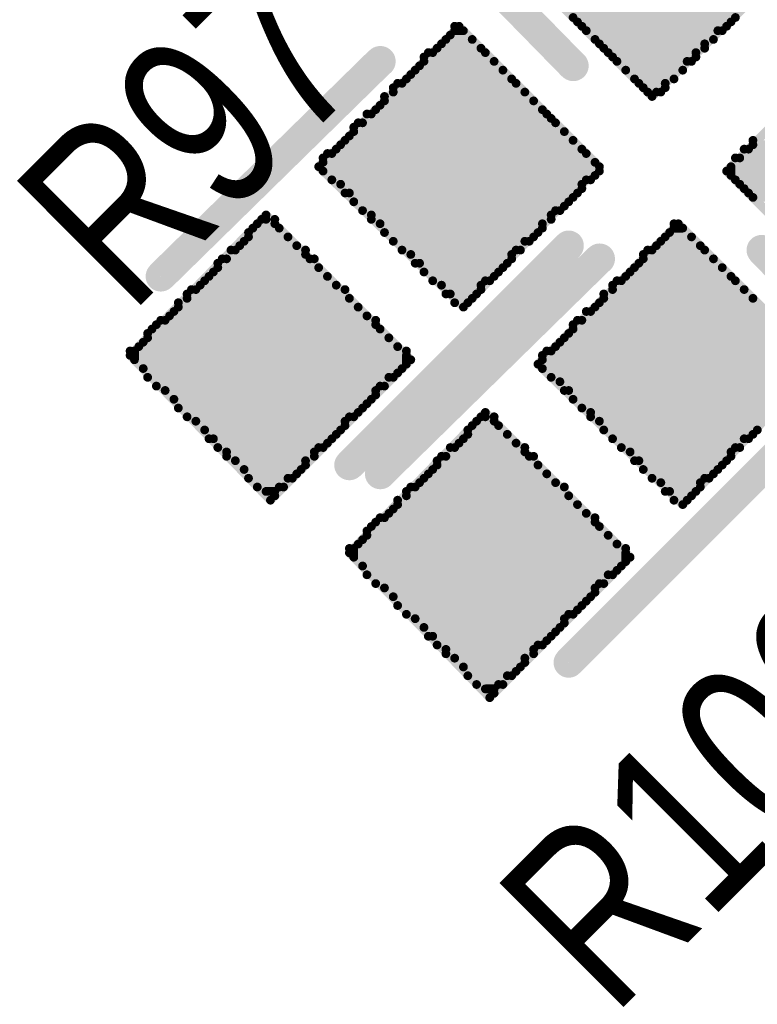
# Model space of a CAD drawing. Extents: x 0.61 to 3.61, y 0.19 to 4.26.
# Tile 4 of 16: x 1.47 to 1.64, y 2.72 to 2.94. Entities that reach past the tile are written whole.
import ezdxf

# ---------------------------------------------------------------- set-up
doc = ezdxf.new("R2010")
doc.units = 0

msp = doc.modelspace()

# ---------------------------------------------------------------- linework, layer by layer
at = {"layer": 'SMT', "const_width": 0.002}
for points in [[(1.618, 2.926), (1.618, 2.986)], [(1.619, 2.927), (1.619, 2.987)], [(1.621, 2.928), (1.621, 2.987)], [(1.616, 2.928), (1.616, 2.984)], [(1.623, 2.93), (1.623, 2.985)], [(1.614, 2.93), (1.614, 2.982)], [(1.625, 2.932), (1.625, 2.983)], [(1.61, 2.934), (1.61, 2.979)], [(1.612, 2.932), (1.612, 2.98)], [(1.626, 2.934), (1.626, 2.981)], [(1.628, 2.935), (1.628, 2.98)], [(1.609, 2.935), (1.609, 2.977)], [(1.63, 2.937), (1.63, 2.978)], [(1.607, 2.937), (1.607, 2.975)], [(1.632, 2.939), (1.632, 2.976)], [(1.605, 2.939), (1.605, 2.973)], [(1.633, 2.941), (1.633, 2.974)], [(1.602, 2.942), (1.602, 2.97)], [(1.603, 2.941), (1.603, 2.971)], [(1.635, 2.942), (1.635, 2.972)], [(1.637, 2.944), (1.637, 2.971)], [(1.6, 2.944), (1.6, 2.968)], [(1.618, 2.926), (1.65, 2.957)], [(1.618, 2.926), (1.588, 2.956)], [(1.601, 2.943), (1.636, 2.943)], [(1.542, 2.91), (1.574, 2.942)], [(1.573, 2.879), (1.573, 2.942)], [(1.573, 2.941), (1.575, 2.941)], [(1.606, 2.91), (1.574, 2.942)], [(1.575, 2.878), (1.575, 2.941)], [(1.603, 2.941), (1.634, 2.941)], [(1.635, 2.909), (1.667, 2.941)], [(1.571, 2.939), (1.577, 2.939)], [(1.572, 2.881), (1.572, 2.94)], [(1.577, 2.88), (1.577, 2.939)], [(1.605, 2.939), (1.632, 2.939)], [(1.569, 2.937), (1.579, 2.937)], [(1.57, 2.883), (1.57, 2.938)], [(1.579, 2.882), (1.579, 2.937)], [(1.606, 2.938), (1.63, 2.938)], [(1.566, 2.886), (1.566, 2.935)], [(1.566, 2.934), (1.582, 2.934)], [(1.567, 2.936), (1.58, 2.936)], [(1.568, 2.884), (1.568, 2.936)], [(1.58, 2.884), (1.58, 2.936)], [(1.582, 2.885), (1.582, 2.934)], [(1.608, 2.936), (1.628, 2.936)], [(1.61, 2.934), (1.627, 2.934)], [(1.564, 2.932), (1.584, 2.932)], [(1.565, 2.888), (1.565, 2.933)], [(1.584, 2.887), (1.584, 2.932)], [(1.612, 2.932), (1.625, 2.932)], [(1.562, 2.93), (1.586, 2.93)], [(1.563, 2.89), (1.563, 2.931)], [(1.586, 2.889), (1.586, 2.93)], [(1.614, 2.93), (1.623, 2.93)], [(1.559, 2.893), (1.559, 2.928)], [(1.56, 2.929), (1.587, 2.929)], [(1.561, 2.891), (1.561, 2.929)], [(1.587, 2.891), (1.587, 2.929)], [(1.615, 2.929), (1.621, 2.929)], [(1.557, 2.895), (1.557, 2.926)], [(1.557, 2.925), (1.591, 2.925)], [(1.559, 2.927), (1.589, 2.927)], [(1.589, 2.893), (1.589, 2.927)], [(1.591, 2.894), (1.591, 2.925)], [(1.617, 2.927), (1.62, 2.927)], [(1.555, 2.923), (1.593, 2.923)], [(1.556, 2.897), (1.556, 2.924)], [(1.593, 2.896), (1.593, 2.923)], [(1.553, 2.922), (1.594, 2.922)], [(1.554, 2.898), (1.554, 2.922)], [(1.595, 2.898), (1.595, 2.921)], [(1.55, 2.902), (1.55, 2.919)], [(1.551, 2.92), (1.596, 2.92)], [(1.552, 2.9), (1.552, 2.92)], [(1.596, 2.9), (1.596, 2.92)], [(1.548, 2.916), (1.6, 2.916)], [(1.549, 2.904), (1.549, 2.917)], [(1.55, 2.918), (1.598, 2.918)], [(1.598, 2.901), (1.598, 2.918)], [(1.6, 2.903), (1.6, 2.916)], [(1.641, 2.903), (1.641, 2.916)], [(1.546, 2.914), (1.602, 2.914)], [(1.547, 2.906), (1.547, 2.915)], [(1.602, 2.905), (1.602, 2.914)], [(1.639, 2.914), (1.694, 2.914)], [(1.64, 2.904), (1.64, 2.914)], [(1.641, 2.915), (1.692, 2.915)], [(1.543, 2.909), (1.543, 2.912)], [(1.544, 2.913), (1.603, 2.913)], [(1.545, 2.907), (1.545, 2.913)], [(1.603, 2.907), (1.603, 2.913)], [(1.637, 2.912), (1.696, 2.912)], [(1.638, 2.906), (1.638, 2.912)], [(1.575, 2.878), (1.542, 2.91)], [(1.543, 2.911), (1.605, 2.911)], [(1.575, 2.878), (1.606, 2.91)], [(1.605, 2.908), (1.605, 2.911)], [(1.636, 2.91), (1.697, 2.91)], [(1.636, 2.908), (1.636, 2.91)], [(1.543, 2.909), (1.606, 2.909)], [(1.545, 2.907), (1.604, 2.907)], [(1.665, 2.879), (1.635, 2.909)], [(1.636, 2.908), (1.695, 2.908)], [(1.637, 2.907), (1.693, 2.907)], [(1.547, 2.906), (1.602, 2.906)], [(1.639, 2.905), (1.691, 2.905)], [(1.548, 2.904), (1.601, 2.904)], [(1.641, 2.903), (1.69, 2.903)], [(1.55, 2.902), (1.599, 2.902)], [(1.499, 2.867), (1.53, 2.899)], [(1.563, 2.866), (1.53, 2.899)], [(1.552, 2.9), (1.597, 2.9)], [(1.554, 2.899), (1.595, 2.899)], [(1.527, 2.896), (1.533, 2.896)], [(1.528, 2.837), (1.528, 2.897)], [(1.529, 2.898), (1.532, 2.898)], [(1.53, 2.836), (1.53, 2.898)], [(1.532, 2.835), (1.532, 2.897)], [(1.533, 2.837), (1.533, 2.896)], [(1.556, 2.897), (1.593, 2.897)], [(1.592, 2.865), (1.624, 2.897)], [(1.623, 2.834), (1.623, 2.897)], [(1.623, 2.896), (1.625, 2.896)], [(1.656, 2.865), (1.624, 2.897)], [(1.625, 2.833), (1.625, 2.896)], [(1.526, 2.839), (1.526, 2.895)], [(1.526, 2.894), (1.535, 2.894)], [(1.535, 2.839), (1.535, 2.894)], [(1.557, 2.895), (1.592, 2.895)], [(1.621, 2.894), (1.627, 2.894)], [(1.622, 2.836), (1.622, 2.895)], [(1.627, 2.835), (1.627, 2.894)], [(1.524, 2.892), (1.537, 2.892)], [(1.525, 2.841), (1.525, 2.893)], [(1.537, 2.84), (1.537, 2.892)], [(1.559, 2.893), (1.59, 2.893)], [(1.619, 2.892), (1.629, 2.892)], [(1.62, 2.838), (1.62, 2.893)], [(1.629, 2.837), (1.629, 2.892)], [(1.522, 2.891), (1.539, 2.891)], [(1.523, 2.843), (1.523, 2.891)], [(1.539, 2.842), (1.539, 2.89)], [(1.561, 2.891), (1.588, 2.891)], [(1.563, 2.89), (1.586, 2.89)], [(1.616, 2.841), (1.616, 2.89)], [(1.617, 2.891), (1.63, 2.891)], [(1.618, 2.839), (1.618, 2.891)], [(1.63, 2.839), (1.63, 2.891)], [(1.519, 2.846), (1.519, 2.888)], [(1.519, 2.887), (1.542, 2.887)], [(1.52, 2.889), (1.54, 2.889)], [(1.521, 2.844), (1.521, 2.889)], [(1.541, 2.844), (1.541, 2.889)], [(1.542, 2.846), (1.542, 2.887)], [(1.564, 2.888), (1.585, 2.888)], [(1.614, 2.887), (1.634, 2.887)], [(1.615, 2.843), (1.615, 2.888)], [(1.616, 2.889), (1.632, 2.889)], [(1.632, 2.84), (1.632, 2.889)], [(1.634, 2.842), (1.634, 2.887)], [(1.517, 2.885), (1.544, 2.885)], [(1.518, 2.848), (1.518, 2.886)], [(1.544, 2.847), (1.544, 2.885)], [(1.566, 2.886), (1.583, 2.886)], [(1.612, 2.885), (1.636, 2.885)], [(1.613, 2.845), (1.613, 2.886)], [(1.636, 2.844), (1.636, 2.885)], [(1.515, 2.883), (1.546, 2.883)], [(1.516, 2.85), (1.516, 2.884)], [(1.546, 2.849), (1.546, 2.883)], [(1.568, 2.884), (1.581, 2.884)], [(1.57, 2.883), (1.579, 2.883)], [(1.609, 2.848), (1.609, 2.883)], [(1.61, 2.884), (1.637, 2.884)], [(1.611, 2.846), (1.611, 2.884)], [(1.637, 2.846), (1.637, 2.884)], [(1.512, 2.853), (1.512, 2.881)], [(1.513, 2.882), (1.548, 2.882)], [(1.514, 2.852), (1.514, 2.882)], [(1.548, 2.851), (1.548, 2.882)], [(1.571, 2.881), (1.578, 2.881)], [(1.607, 2.85), (1.607, 2.881)], [(1.609, 2.882), (1.639, 2.882)], [(1.639, 2.848), (1.639, 2.882)], [(1.51, 2.855), (1.51, 2.879)], [(1.51, 2.878), (1.551, 2.878)], [(1.512, 2.88), (1.549, 2.88)], [(1.549, 2.853), (1.549, 2.88)], [(1.551, 2.854), (1.551, 2.878)], [(1.573, 2.879), (1.576, 2.879)], [(1.605, 2.878), (1.643, 2.878)], [(1.606, 2.852), (1.606, 2.879)], [(1.607, 2.88), (1.641, 2.88)], [(1.641, 2.849), (1.641, 2.88)], [(1.508, 2.876), (1.553, 2.876)], [(1.509, 2.857), (1.509, 2.877)], [(1.553, 2.856), (1.553, 2.876)], [(1.603, 2.877), (1.644, 2.877)], [(1.604, 2.853), (1.604, 2.877)], [(1.505, 2.86), (1.505, 2.874)], [(1.506, 2.875), (1.555, 2.875)], [(1.507, 2.859), (1.507, 2.875)], [(1.555, 2.858), (1.555, 2.874)], [(1.6, 2.857), (1.6, 2.874)], [(1.601, 2.875), (1.646, 2.875)], [(1.602, 2.855), (1.602, 2.875)], [(1.503, 2.862), (1.503, 2.872)], [(1.504, 2.873), (1.556, 2.873)], [(1.556, 2.86), (1.556, 2.873)], [(1.599, 2.859), (1.599, 2.872)], [(1.6, 2.873), (1.648, 2.873)], [(1.501, 2.869), (1.56, 2.869)], [(1.502, 2.864), (1.502, 2.87)], [(1.503, 2.871), (1.558, 2.871)], [(1.558, 2.862), (1.558, 2.871)], [(1.56, 2.863), (1.56, 2.869)], [(1.596, 2.869), (1.652, 2.869)], [(1.597, 2.861), (1.597, 2.87)], [(1.598, 2.871), (1.65, 2.871)], [(1.499, 2.868), (1.562, 2.868)], [(1.531, 2.834), (1.499, 2.867)], [(1.5, 2.866), (1.5, 2.868)], [(1.562, 2.865), (1.562, 2.867)], [(1.593, 2.864), (1.593, 2.867)], [(1.594, 2.868), (1.653, 2.868)], [(1.595, 2.862), (1.595, 2.868)], [(1.5, 2.866), (1.562, 2.866)], [(1.531, 2.834), (1.563, 2.866)], [(1.625, 2.833), (1.592, 2.865)], [(1.593, 2.866), (1.655, 2.866)], [(1.625, 2.833), (1.656, 2.865)], [(1.502, 2.864), (1.561, 2.864)], [(1.593, 2.864), (1.656, 2.864)], [(1.503, 2.862), (1.559, 2.862)], [(1.505, 2.86), (1.557, 2.86)], [(1.595, 2.862), (1.654, 2.862)], [(1.597, 2.861), (1.652, 2.861)], [(1.507, 2.859), (1.555, 2.859)], [(1.598, 2.859), (1.651, 2.859)], [(1.509, 2.857), (1.554, 2.857)], [(1.6, 2.857), (1.649, 2.857)], [(1.51, 2.855), (1.552, 2.855)], [(1.549, 2.822), (1.58, 2.854)], [(1.613, 2.821), (1.58, 2.854)], [(1.602, 2.855), (1.647, 2.855)], [(1.604, 2.854), (1.645, 2.854)], [(1.512, 2.853), (1.55, 2.853)], [(1.514, 2.852), (1.548, 2.852)], [(1.577, 2.851), (1.583, 2.851)], [(1.578, 2.792), (1.578, 2.852)], [(1.579, 2.853), (1.582, 2.853)], [(1.58, 2.791), (1.58, 2.853)], [(1.582, 2.79), (1.582, 2.852)], [(1.583, 2.792), (1.583, 2.851)], [(1.606, 2.852), (1.643, 2.852)], [(1.516, 2.85), (1.547, 2.85)], [(1.576, 2.794), (1.576, 2.85)], [(1.576, 2.849), (1.585, 2.849)], [(1.585, 2.794), (1.585, 2.849)], [(1.607, 2.85), (1.642, 2.85)], [(1.517, 2.848), (1.545, 2.848)], [(1.574, 2.847), (1.587, 2.847)], [(1.575, 2.796), (1.575, 2.848)], [(1.587, 2.795), (1.587, 2.847)], [(1.609, 2.848), (1.64, 2.848)], [(1.519, 2.846), (1.543, 2.846)], [(1.521, 2.845), (1.541, 2.845)], [(1.572, 2.846), (1.589, 2.846)], [(1.573, 2.798), (1.573, 2.846)], [(1.589, 2.797), (1.589, 2.845)], [(1.611, 2.846), (1.638, 2.846)], [(1.613, 2.845), (1.636, 2.845)], [(1.523, 2.843), (1.539, 2.843)], [(1.569, 2.801), (1.569, 2.843)], [(1.569, 2.842), (1.592, 2.842)], [(1.57, 2.844), (1.59, 2.844)], [(1.571, 2.799), (1.571, 2.844)], [(1.591, 2.799), (1.591, 2.844)], [(1.592, 2.801), (1.592, 2.842)], [(1.614, 2.843), (1.635, 2.843)], [(1.525, 2.841), (1.538, 2.841)], [(1.567, 2.84), (1.594, 2.84)], [(1.568, 2.803), (1.568, 2.841)], [(1.594, 2.802), (1.594, 2.84)], [(1.616, 2.841), (1.633, 2.841)], [(1.526, 2.839), (1.536, 2.839)], [(1.565, 2.838), (1.596, 2.838)], [(1.566, 2.805), (1.566, 2.839)], [(1.596, 2.804), (1.596, 2.838)], [(1.618, 2.839), (1.631, 2.839)], [(1.62, 2.838), (1.629, 2.838)], [(1.528, 2.837), (1.534, 2.837)], [(1.53, 2.836), (1.532, 2.836)], [(1.562, 2.808), (1.562, 2.836)], [(1.563, 2.837), (1.598, 2.837)], [(1.564, 2.807), (1.564, 2.837)], [(1.598, 2.806), (1.598, 2.837)], [(1.621, 2.836), (1.628, 2.836)], [(1.56, 2.81), (1.56, 2.834)], [(1.56, 2.833), (1.601, 2.833)], [(1.562, 2.835), (1.599, 2.835)], [(1.599, 2.808), (1.599, 2.835)], [(1.601, 2.809), (1.601, 2.833)], [(1.623, 2.834), (1.626, 2.834)], [(1.558, 2.831), (1.603, 2.831)], [(1.559, 2.812), (1.559, 2.832)], [(1.603, 2.811), (1.603, 2.831)], [(1.555, 2.815), (1.555, 2.829)], [(1.556, 2.83), (1.605, 2.83)], [(1.557, 2.814), (1.557, 2.83)], [(1.605, 2.813), (1.605, 2.829)], [(1.553, 2.817), (1.553, 2.827)], [(1.554, 2.828), (1.606, 2.828)], [(1.606, 2.815), (1.606, 2.828)], [(1.551, 2.824), (1.61, 2.824)], [(1.552, 2.819), (1.552, 2.825)], [(1.553, 2.826), (1.608, 2.826)], [(1.608, 2.817), (1.608, 2.826)], [(1.61, 2.818), (1.61, 2.824)], [(1.549, 2.823), (1.612, 2.823)], [(1.581, 2.789), (1.549, 2.822)], [(1.55, 2.821), (1.55, 2.823)], [(1.612, 2.82), (1.612, 2.822)], [(1.55, 2.821), (1.612, 2.821)], [(1.581, 2.789), (1.613, 2.821)], [(1.552, 2.819), (1.611, 2.819)], [(1.553, 2.817), (1.609, 2.817)], [(1.555, 2.815), (1.607, 2.815)], [(1.557, 2.814), (1.605, 2.814)], [(1.559, 2.812), (1.604, 2.812)], [(1.56, 2.81), (1.602, 2.81)], [(1.562, 2.808), (1.6, 2.808)], [(1.564, 2.807), (1.598, 2.807)], [(1.566, 2.805), (1.597, 2.805)], [(1.567, 2.803), (1.595, 2.803)], [(1.569, 2.801), (1.593, 2.801)], [(1.571, 2.8), (1.591, 2.8)], [(1.573, 2.798), (1.589, 2.798)], [(1.575, 2.796), (1.588, 2.796)], [(1.576, 2.794), (1.586, 2.794)], [(1.578, 2.792), (1.584, 2.792)], [(1.58, 2.791), (1.582, 2.791)]]:
    msp.add_lwpolyline(points, dxfattribs=at)
at = {"layer": 'SMT', "const_width": 0.001}
for points in [[(1.5995, 2.944, 1), (1.6005, 2.944, 1)], [(1.6005, 2.943, 1), (1.6015, 2.943, 1)], [(1.6355, 2.943, 1), (1.6365, 2.943, 1)], [(1.6365, 2.944, 1), (1.6375, 2.944, 1)], [(1.5725, 2.942, 1), (1.5735, 2.942, 1)], [(1.5725, 2.941, 1), (1.5735, 2.941, 1)], [(1.5735, 2.942, 1), (1.5745, 2.942, 1)], [(1.5735, 2.942, 1), (1.5745, 2.942, 1)], [(1.5745, 2.941, 1), (1.5755, 2.941, 1)], [(1.5745, 2.941, 1), (1.5755, 2.941, 1)], [(1.6015, 2.942, 1), (1.6025, 2.942, 1)], [(1.6025, 2.941, 1), (1.6035, 2.941, 1)], [(1.6025, 2.941, 1), (1.6035, 2.941, 1)], [(1.6325, 2.941, 1), (1.6335, 2.941, 1)], [(1.6335, 2.941, 1), (1.6345, 2.941, 1)], [(1.6345, 2.942, 1), (1.6355, 2.942, 1)], [(1.5705, 2.939, 1), (1.5715, 2.939, 1)], [(1.5715, 2.94, 1), (1.5725, 2.94, 1)], [(1.5765, 2.939, 1), (1.5775, 2.939, 1)], [(1.5765, 2.939, 1), (1.5775, 2.939, 1)], [(1.6045, 2.939, 1), (1.6055, 2.939, 1)], [(1.6045, 2.939, 1), (1.6055, 2.939, 1)], [(1.6315, 2.939, 1), (1.6325, 2.939, 1)], [(1.6315, 2.939, 1), (1.6325, 2.939, 1)], [(1.5685, 2.937, 1), (1.5695, 2.937, 1)], [(1.5695, 2.938, 1), (1.5705, 2.938, 1)], [(1.5785, 2.937, 1), (1.5795, 2.937, 1)], [(1.5785, 2.937, 1), (1.5795, 2.937, 1)], [(1.6055, 2.938, 1), (1.6065, 2.938, 1)], [(1.6065, 2.937, 1), (1.6075, 2.937, 1)], [(1.6295, 2.938, 1), (1.6305, 2.938, 1)], [(1.6295, 2.937, 1), (1.6305, 2.937, 1)], [(1.5655, 2.935, 1), (1.5665, 2.935, 1)], [(1.5655, 2.934, 1), (1.5665, 2.934, 1)], [(1.5665, 2.936, 1), (1.5675, 2.936, 1)], [(1.5675, 2.936, 1), (1.5685, 2.936, 1)], [(1.5795, 2.936, 1), (1.5805, 2.936, 1)], [(1.5795, 2.936, 1), (1.5805, 2.936, 1)], [(1.5815, 2.934, 1), (1.5825, 2.934, 1)], [(1.5815, 2.934, 1), (1.5825, 2.934, 1)], [(1.6075, 2.936, 1), (1.6085, 2.936, 1)], [(1.6085, 2.935, 1), (1.6095, 2.935, 1)], [(1.6095, 2.934, 1), (1.6105, 2.934, 1)], [(1.6095, 2.934, 1), (1.6105, 2.934, 1)], [(1.6255, 2.934, 1), (1.6265, 2.934, 1)], [(1.6265, 2.934, 1), (1.6275, 2.934, 1)], [(1.6275, 2.936, 1), (1.6285, 2.936, 1)], [(1.6275, 2.935, 1), (1.6285, 2.935, 1)], [(1.5635, 2.932, 1), (1.5645, 2.932, 1)], [(1.5645, 2.933, 1), (1.5655, 2.933, 1)], [(1.5835, 2.932, 1), (1.5845, 2.932, 1)], [(1.5835, 2.932, 1), (1.5845, 2.932, 1)], [(1.6115, 2.932, 1), (1.6125, 2.932, 1)], [(1.6115, 2.932, 1), (1.6125, 2.932, 1)], [(1.6245, 2.932, 1), (1.6255, 2.932, 1)], [(1.6245, 2.932, 1), (1.6255, 2.932, 1)], [(1.5615, 2.93, 1), (1.5625, 2.93, 1)], [(1.5625, 2.931, 1), (1.5635, 2.931, 1)], [(1.5855, 2.93, 1), (1.5865, 2.93, 1)], [(1.5855, 2.93, 1), (1.5865, 2.93, 1)], [(1.6135, 2.93, 1), (1.6145, 2.93, 1)], [(1.6135, 2.93, 1), (1.6145, 2.93, 1)], [(1.6225, 2.93, 1), (1.6235, 2.93, 1)], [(1.6225, 2.93, 1), (1.6235, 2.93, 1)], [(1.5585, 2.928, 1), (1.5595, 2.928, 1)], [(1.5595, 2.929, 1), (1.5605, 2.929, 1)], [(1.5605, 2.929, 1), (1.5615, 2.929, 1)], [(1.5865, 2.929, 1), (1.5875, 2.929, 1)], [(1.5865, 2.929, 1), (1.5875, 2.929, 1)], [(1.6145, 2.929, 1), (1.6155, 2.929, 1)], [(1.6155, 2.928, 1), (1.6165, 2.928, 1)], [(1.6205, 2.929, 1), (1.6215, 2.929, 1)], [(1.6205, 2.928, 1), (1.6215, 2.928, 1)], [(1.5565, 2.926, 1), (1.5575, 2.926, 1)], [(1.5565, 2.925, 1), (1.5575, 2.925, 1)], [(1.5585, 2.927, 1), (1.5595, 2.927, 1)], [(1.5885, 2.927, 1), (1.5895, 2.927, 1)], [(1.5885, 2.927, 1), (1.5895, 2.927, 1)], [(1.5905, 2.925, 1), (1.5915, 2.925, 1)], [(1.5905, 2.925, 1), (1.5915, 2.925, 1)], [(1.6165, 2.927, 1), (1.6175, 2.927, 1)], [(1.6175, 2.926, 1), (1.6185, 2.926, 1)], [(1.6175, 2.926, 1), (1.6185, 2.926, 1)], [(1.6175, 2.926, 1), (1.6185, 2.926, 1)], [(1.6185, 2.927, 1), (1.6195, 2.927, 1)], [(1.6195, 2.927, 1), (1.6205, 2.927, 1)], [(1.5545, 2.923, 1), (1.5555, 2.923, 1)], [(1.5555, 2.924, 1), (1.5565, 2.924, 1)], [(1.5925, 2.923, 1), (1.5935, 2.923, 1)], [(1.5925, 2.923, 1), (1.5935, 2.923, 1)], [(1.5525, 2.922, 1), (1.5535, 2.922, 1)], [(1.5535, 2.922, 1), (1.5545, 2.922, 1)], [(1.5935, 2.922, 1), (1.5945, 2.922, 1)], [(1.5945, 2.921, 1), (1.5955, 2.921, 1)], [(1.5495, 2.919, 1), (1.5505, 2.919, 1)], [(1.5505, 2.92, 1), (1.5515, 2.92, 1)], [(1.5515, 2.92, 1), (1.5525, 2.92, 1)], [(1.5955, 2.92, 1), (1.5965, 2.92, 1)], [(1.5955, 2.92, 1), (1.5965, 2.92, 1)], [(1.5475, 2.916, 1), (1.5485, 2.916, 1)], [(1.5485, 2.917, 1), (1.5495, 2.917, 1)], [(1.5495, 2.918, 1), (1.5505, 2.918, 1)], [(1.5975, 2.918, 1), (1.5985, 2.918, 1)], [(1.5975, 2.918, 1), (1.5985, 2.918, 1)], [(1.5995, 2.916, 1), (1.6005, 2.916, 1)], [(1.5995, 2.916, 1), (1.6005, 2.916, 1)], [(1.6405, 2.916, 1), (1.6415, 2.916, 1)], [(1.5455, 2.914, 1), (1.5465, 2.914, 1)], [(1.5465, 2.915, 1), (1.5475, 2.915, 1)], [(1.6015, 2.914, 1), (1.6025, 2.914, 1)], [(1.6015, 2.914, 1), (1.6025, 2.914, 1)], [(1.6385, 2.914, 1), (1.6395, 2.914, 1)], [(1.6395, 2.914, 1), (1.6405, 2.914, 1)], [(1.6405, 2.915, 1), (1.6415, 2.915, 1)], [(1.5425, 2.912, 1), (1.5435, 2.912, 1)], [(1.5435, 2.913, 1), (1.5445, 2.913, 1)], [(1.5445, 2.913, 1), (1.5455, 2.913, 1)], [(1.6025, 2.913, 1), (1.6035, 2.913, 1)], [(1.6025, 2.913, 1), (1.6035, 2.913, 1)], [(1.6365, 2.912, 1), (1.6375, 2.912, 1)], [(1.6375, 2.912, 1), (1.6385, 2.912, 1)], [(1.5415, 2.91, 1), (1.5425, 2.91, 1)], [(1.5415, 2.91, 1), (1.5425, 2.91, 1)], [(1.5425, 2.911, 1), (1.5435, 2.911, 1)], [(1.6045, 2.911, 1), (1.6055, 2.911, 1)], [(1.6045, 2.911, 1), (1.6055, 2.911, 1)], [(1.6055, 2.91, 1), (1.6065, 2.91, 1)], [(1.6055, 2.91, 1), (1.6065, 2.91, 1)], [(1.6355, 2.91, 1), (1.6365, 2.91, 1)], [(1.6355, 2.91, 1), (1.6365, 2.91, 1)], [(1.5425, 2.909, 1), (1.5435, 2.909, 1)], [(1.5425, 2.909, 1), (1.5435, 2.909, 1)], [(1.5445, 2.907, 1), (1.5455, 2.907, 1)], [(1.5445, 2.907, 1), (1.5455, 2.907, 1)], [(1.6025, 2.907, 1), (1.6035, 2.907, 1)], [(1.6035, 2.907, 1), (1.6045, 2.907, 1)], [(1.6045, 2.908, 1), (1.6055, 2.908, 1)], [(1.6055, 2.909, 1), (1.6065, 2.909, 1)], [(1.6345, 2.909, 1), (1.6355, 2.909, 1)], [(1.6345, 2.909, 1), (1.6355, 2.909, 1)], [(1.6355, 2.908, 1), (1.6365, 2.908, 1)], [(1.6355, 2.908, 1), (1.6365, 2.908, 1)], [(1.6365, 2.907, 1), (1.6375, 2.907, 1)], [(1.5465, 2.906, 1), (1.5475, 2.906, 1)], [(1.5465, 2.906, 1), (1.5475, 2.906, 1)], [(1.6015, 2.906, 1), (1.6025, 2.906, 1)], [(1.6015, 2.905, 1), (1.6025, 2.905, 1)], [(1.6375, 2.906, 1), (1.6385, 2.906, 1)], [(1.6385, 2.905, 1), (1.6395, 2.905, 1)], [(1.5475, 2.904, 1), (1.5485, 2.904, 1)], [(1.5485, 2.904, 1), (1.5495, 2.904, 1)], [(1.5995, 2.903, 1), (1.6005, 2.903, 1)], [(1.6005, 2.904, 1), (1.6015, 2.904, 1)], [(1.6395, 2.904, 1), (1.6405, 2.904, 1)], [(1.6405, 2.903, 1), (1.6415, 2.903, 1)], [(1.6405, 2.903, 1), (1.6415, 2.903, 1)], [(1.5495, 2.902, 1), (1.5505, 2.902, 1)], [(1.5495, 2.902, 1), (1.5505, 2.902, 1)], [(1.5975, 2.901, 1), (1.5985, 2.901, 1)], [(1.5985, 2.902, 1), (1.5995, 2.902, 1)], [(1.5295, 2.899, 1), (1.5305, 2.899, 1)], [(1.5295, 2.899, 1), (1.5305, 2.899, 1)], [(1.5515, 2.9, 1), (1.5525, 2.9, 1)], [(1.5515, 2.9, 1), (1.5525, 2.9, 1)], [(1.5535, 2.899, 1), (1.5545, 2.899, 1)], [(1.5945, 2.899, 1), (1.5955, 2.899, 1)], [(1.5955, 2.9, 1), (1.5965, 2.9, 1)], [(1.5965, 2.9, 1), (1.5975, 2.9, 1)], [(1.5265, 2.896, 1), (1.5275, 2.896, 1)], [(1.5275, 2.897, 1), (1.5285, 2.897, 1)], [(1.5285, 2.898, 1), (1.5295, 2.898, 1)], [(1.5295, 2.898, 1), (1.5305, 2.898, 1)], [(1.5315, 2.898, 1), (1.5325, 2.898, 1)], [(1.5315, 2.897, 1), (1.5325, 2.897, 1)], [(1.5325, 2.896, 1), (1.5335, 2.896, 1)], [(1.5325, 2.896, 1), (1.5335, 2.896, 1)], [(1.5535, 2.898, 1), (1.5545, 2.898, 1)], [(1.5555, 2.897, 1), (1.5565, 2.897, 1)], [(1.5555, 2.897, 1), (1.5565, 2.897, 1)], [(1.5925, 2.897, 1), (1.5935, 2.897, 1)], [(1.5925, 2.896, 1), (1.5935, 2.896, 1)], [(1.5945, 2.898, 1), (1.5955, 2.898, 1)], [(1.6225, 2.897, 1), (1.6235, 2.897, 1)], [(1.6225, 2.896, 1), (1.6235, 2.896, 1)], [(1.6235, 2.897, 1), (1.6245, 2.897, 1)], [(1.6235, 2.897, 1), (1.6245, 2.897, 1)], [(1.6245, 2.896, 1), (1.6255, 2.896, 1)], [(1.6245, 2.896, 1), (1.6255, 2.896, 1)], [(1.5255, 2.895, 1), (1.5265, 2.895, 1)], [(1.5255, 2.894, 1), (1.5265, 2.894, 1)], [(1.5345, 2.894, 1), (1.5355, 2.894, 1)], [(1.5345, 2.894, 1), (1.5355, 2.894, 1)], [(1.5565, 2.895, 1), (1.5575, 2.895, 1)], [(1.5565, 2.895, 1), (1.5575, 2.895, 1)], [(1.5905, 2.894, 1), (1.5915, 2.894, 1)], [(1.5915, 2.895, 1), (1.5925, 2.895, 1)], [(1.6205, 2.894, 1), (1.6215, 2.894, 1)], [(1.6215, 2.895, 1), (1.6225, 2.895, 1)], [(1.6265, 2.894, 1), (1.6275, 2.894, 1)], [(1.6265, 2.894, 1), (1.6275, 2.894, 1)], [(1.5235, 2.892, 1), (1.5245, 2.892, 1)], [(1.5245, 2.893, 1), (1.5255, 2.893, 1)], [(1.5365, 2.892, 1), (1.5375, 2.892, 1)], [(1.5365, 2.892, 1), (1.5375, 2.892, 1)], [(1.5585, 2.893, 1), (1.5595, 2.893, 1)], [(1.5585, 2.893, 1), (1.5595, 2.893, 1)], [(1.5885, 2.893, 1), (1.5895, 2.893, 1)], [(1.5895, 2.893, 1), (1.5905, 2.893, 1)], [(1.6185, 2.892, 1), (1.6195, 2.892, 1)], [(1.6195, 2.893, 1), (1.6205, 2.893, 1)], [(1.6285, 2.892, 1), (1.6295, 2.892, 1)], [(1.6285, 2.892, 1), (1.6295, 2.892, 1)], [(1.5215, 2.891, 1), (1.5225, 2.891, 1)], [(1.5225, 2.891, 1), (1.5235, 2.891, 1)], [(1.5385, 2.891, 1), (1.5395, 2.891, 1)], [(1.5385, 2.89, 1), (1.5395, 2.89, 1)], [(1.5605, 2.891, 1), (1.5615, 2.891, 1)], [(1.5605, 2.891, 1), (1.5615, 2.891, 1)], [(1.5625, 2.89, 1), (1.5635, 2.89, 1)], [(1.5625, 2.89, 1), (1.5635, 2.89, 1)], [(1.5855, 2.89, 1), (1.5865, 2.89, 1)], [(1.5865, 2.891, 1), (1.5875, 2.891, 1)], [(1.5875, 2.891, 1), (1.5885, 2.891, 1)], [(1.6155, 2.89, 1), (1.6165, 2.89, 1)], [(1.6165, 2.891, 1), (1.6175, 2.891, 1)], [(1.6175, 2.891, 1), (1.6185, 2.891, 1)], [(1.6295, 2.891, 1), (1.6305, 2.891, 1)], [(1.6295, 2.891, 1), (1.6305, 2.891, 1)], [(1.5185, 2.888, 1), (1.5195, 2.888, 1)], [(1.5185, 2.887, 1), (1.5195, 2.887, 1)], [(1.5195, 2.889, 1), (1.5205, 2.889, 1)], [(1.5205, 2.889, 1), (1.5215, 2.889, 1)], [(1.5395, 2.889, 1), (1.5405, 2.889, 1)], [(1.5405, 2.889, 1), (1.5415, 2.889, 1)], [(1.5415, 2.887, 1), (1.5425, 2.887, 1)], [(1.5415, 2.887, 1), (1.5425, 2.887, 1)], [(1.5635, 2.888, 1), (1.5645, 2.888, 1)], [(1.5645, 2.888, 1), (1.5655, 2.888, 1)], [(1.5835, 2.887, 1), (1.5845, 2.887, 1)], [(1.5845, 2.888, 1), (1.5855, 2.888, 1)], [(1.5855, 2.889, 1), (1.5865, 2.889, 1)], [(1.6135, 2.887, 1), (1.6145, 2.887, 1)], [(1.6145, 2.888, 1), (1.6155, 2.888, 1)], [(1.6155, 2.889, 1), (1.6165, 2.889, 1)], [(1.6315, 2.889, 1), (1.6325, 2.889, 1)], [(1.6315, 2.889, 1), (1.6325, 2.889, 1)], [(1.6335, 2.887, 1), (1.6345, 2.887, 1)], [(1.6335, 2.887, 1), (1.6345, 2.887, 1)], [(1.5165, 2.885, 1), (1.5175, 2.885, 1)], [(1.5175, 2.886, 1), (1.5185, 2.886, 1)], [(1.5435, 2.885, 1), (1.5445, 2.885, 1)], [(1.5435, 2.885, 1), (1.5445, 2.885, 1)], [(1.5655, 2.886, 1), (1.5665, 2.886, 1)], [(1.5655, 2.886, 1), (1.5665, 2.886, 1)], [(1.5815, 2.885, 1), (1.5825, 2.885, 1)], [(1.5825, 2.886, 1), (1.5835, 2.886, 1)], [(1.6115, 2.885, 1), (1.6125, 2.885, 1)], [(1.6125, 2.886, 1), (1.6135, 2.886, 1)], [(1.6355, 2.885, 1), (1.6365, 2.885, 1)], [(1.6355, 2.885, 1), (1.6365, 2.885, 1)], [(1.5145, 2.883, 1), (1.5155, 2.883, 1)], [(1.5155, 2.884, 1), (1.5165, 2.884, 1)], [(1.5455, 2.883, 1), (1.5465, 2.883, 1)], [(1.5455, 2.883, 1), (1.5465, 2.883, 1)], [(1.5675, 2.884, 1), (1.5685, 2.884, 1)], [(1.5675, 2.884, 1), (1.5685, 2.884, 1)], [(1.5695, 2.883, 1), (1.5705, 2.883, 1)], [(1.5695, 2.883, 1), (1.5705, 2.883, 1)], [(1.5785, 2.883, 1), (1.5795, 2.883, 1)], [(1.5795, 2.884, 1), (1.5805, 2.884, 1)], [(1.5805, 2.884, 1), (1.5815, 2.884, 1)], [(1.6085, 2.883, 1), (1.6095, 2.883, 1)], [(1.6095, 2.884, 1), (1.6105, 2.884, 1)], [(1.6105, 2.884, 1), (1.6115, 2.884, 1)], [(1.6365, 2.884, 1), (1.6375, 2.884, 1)], [(1.6365, 2.884, 1), (1.6375, 2.884, 1)], [(1.5115, 2.881, 1), (1.5125, 2.881, 1)], [(1.5125, 2.882, 1), (1.5135, 2.882, 1)], [(1.5135, 2.882, 1), (1.5145, 2.882, 1)], [(1.5475, 2.882, 1), (1.5485, 2.882, 1)], [(1.5475, 2.882, 1), (1.5485, 2.882, 1)], [(1.5705, 2.881, 1), (1.5715, 2.881, 1)], [(1.5715, 2.881, 1), (1.5725, 2.881, 1)], [(1.5775, 2.881, 1), (1.5785, 2.881, 1)], [(1.5785, 2.882, 1), (1.5795, 2.882, 1)], [(1.6065, 2.881, 1), (1.6075, 2.881, 1)], [(1.6085, 2.882, 1), (1.6095, 2.882, 1)], [(1.6385, 2.882, 1), (1.6395, 2.882, 1)], [(1.6385, 2.882, 1), (1.6395, 2.882, 1)], [(1.5095, 2.879, 1), (1.5105, 2.879, 1)], [(1.5095, 2.878, 1), (1.5105, 2.878, 1)], [(1.5115, 2.88, 1), (1.5125, 2.88, 1)], [(1.5485, 2.88, 1), (1.5495, 2.88, 1)], [(1.5485, 2.88, 1), (1.5495, 2.88, 1)], [(1.5505, 2.878, 1), (1.5515, 2.878, 1)], [(1.5505, 2.878, 1), (1.5515, 2.878, 1)], [(1.5725, 2.879, 1), (1.5735, 2.879, 1)], [(1.5725, 2.879, 1), (1.5735, 2.879, 1)], [(1.5745, 2.878, 1), (1.5755, 2.878, 1)], [(1.5745, 2.878, 1), (1.5755, 2.878, 1)], [(1.5745, 2.878, 1), (1.5755, 2.878, 1)], [(1.5755, 2.879, 1), (1.5765, 2.879, 1)], [(1.5765, 2.88, 1), (1.5775, 2.88, 1)], [(1.6045, 2.878, 1), (1.6055, 2.878, 1)], [(1.6055, 2.879, 1), (1.6065, 2.879, 1)], [(1.6065, 2.88, 1), (1.6075, 2.88, 1)], [(1.6405, 2.88, 1), (1.6415, 2.88, 1)], [(1.6405, 2.88, 1), (1.6415, 2.88, 1)], [(1.5075, 2.876, 1), (1.5085, 2.876, 1)], [(1.5085, 2.877, 1), (1.5095, 2.877, 1)], [(1.5525, 2.876, 1), (1.5535, 2.876, 1)], [(1.5525, 2.876, 1), (1.5535, 2.876, 1)], [(1.6025, 2.877, 1), (1.6035, 2.877, 1)], [(1.6035, 2.877, 1), (1.6045, 2.877, 1)], [(1.5045, 2.874, 1), (1.5055, 2.874, 1)], [(1.5055, 2.875, 1), (1.5065, 2.875, 1)], [(1.5065, 2.875, 1), (1.5075, 2.875, 1)], [(1.5545, 2.875, 1), (1.5555, 2.875, 1)], [(1.5545, 2.874, 1), (1.5555, 2.874, 1)], [(1.5995, 2.874, 1), (1.6005, 2.874, 1)], [(1.6005, 2.875, 1), (1.6015, 2.875, 1)], [(1.6015, 2.875, 1), (1.6025, 2.875, 1)], [(1.5025, 2.872, 1), (1.5035, 2.872, 1)], [(1.5035, 2.873, 1), (1.5045, 2.873, 1)], [(1.5555, 2.873, 1), (1.5565, 2.873, 1)], [(1.5555, 2.873, 1), (1.5565, 2.873, 1)], [(1.5985, 2.872, 1), (1.5995, 2.872, 1)], [(1.5995, 2.873, 1), (1.6005, 2.873, 1)], [(1.5005, 2.869, 1), (1.5015, 2.869, 1)], [(1.5015, 2.87, 1), (1.5025, 2.87, 1)], [(1.5025, 2.871, 1), (1.5035, 2.871, 1)], [(1.5575, 2.871, 1), (1.5585, 2.871, 1)], [(1.5575, 2.871, 1), (1.5585, 2.871, 1)], [(1.5595, 2.869, 1), (1.5605, 2.869, 1)], [(1.5595, 2.869, 1), (1.5605, 2.869, 1)], [(1.5955, 2.869, 1), (1.5965, 2.869, 1)], [(1.5965, 2.87, 1), (1.5975, 2.87, 1)], [(1.5975, 2.871, 1), (1.5985, 2.871, 1)], [(1.4985, 2.868, 1), (1.4995, 2.868, 1)], [(1.4985, 2.867, 1), (1.4995, 2.867, 1)], [(1.4985, 2.867, 1), (1.4995, 2.867, 1)], [(1.4995, 2.868, 1), (1.5005, 2.868, 1)], [(1.5615, 2.868, 1), (1.5625, 2.868, 1)], [(1.5615, 2.867, 1), (1.5625, 2.867, 1)], [(1.5925, 2.867, 1), (1.5935, 2.867, 1)], [(1.5935, 2.868, 1), (1.5945, 2.868, 1)], [(1.5945, 2.868, 1), (1.5955, 2.868, 1)], [(1.4995, 2.866, 1), (1.5005, 2.866, 1)], [(1.4995, 2.866, 1), (1.5005, 2.866, 1)], [(1.5615, 2.866, 1), (1.5625, 2.866, 1)], [(1.5615, 2.865, 1), (1.5625, 2.865, 1)], [(1.5625, 2.866, 1), (1.5635, 2.866, 1)], [(1.5625, 2.866, 1), (1.5635, 2.866, 1)], [(1.5915, 2.865, 1), (1.5925, 2.865, 1)], [(1.5915, 2.865, 1), (1.5925, 2.865, 1)], [(1.5925, 2.866, 1), (1.5935, 2.866, 1)], [(1.5015, 2.864, 1), (1.5025, 2.864, 1)], [(1.5015, 2.864, 1), (1.5025, 2.864, 1)], [(1.5595, 2.863, 1), (1.5605, 2.863, 1)], [(1.5605, 2.864, 1), (1.5615, 2.864, 1)], [(1.5925, 2.864, 1), (1.5935, 2.864, 1)], [(1.5925, 2.864, 1), (1.5935, 2.864, 1)], [(1.5025, 2.862, 1), (1.5035, 2.862, 1)], [(1.5025, 2.862, 1), (1.5035, 2.862, 1)], [(1.5045, 2.86, 1), (1.5055, 2.86, 1)], [(1.5045, 2.86, 1), (1.5055, 2.86, 1)], [(1.5555, 2.86, 1), (1.5565, 2.86, 1)], [(1.5565, 2.86, 1), (1.5575, 2.86, 1)], [(1.5575, 2.862, 1), (1.5585, 2.862, 1)], [(1.5585, 2.862, 1), (1.5595, 2.862, 1)], [(1.5945, 2.862, 1), (1.5955, 2.862, 1)], [(1.5945, 2.862, 1), (1.5955, 2.862, 1)], [(1.5965, 2.861, 1), (1.5975, 2.861, 1)], [(1.5965, 2.861, 1), (1.5975, 2.861, 1)], [(1.5065, 2.859, 1), (1.5075, 2.859, 1)], [(1.5065, 2.859, 1), (1.5075, 2.859, 1)], [(1.5545, 2.859, 1), (1.5555, 2.859, 1)], [(1.5545, 2.858, 1), (1.5555, 2.858, 1)], [(1.5975, 2.859, 1), (1.5985, 2.859, 1)], [(1.5985, 2.859, 1), (1.5995, 2.859, 1)], [(1.5085, 2.857, 1), (1.5095, 2.857, 1)], [(1.5085, 2.857, 1), (1.5095, 2.857, 1)], [(1.5525, 2.856, 1), (1.5535, 2.856, 1)], [(1.5535, 2.857, 1), (1.5545, 2.857, 1)], [(1.5995, 2.857, 1), (1.6005, 2.857, 1)], [(1.5995, 2.857, 1), (1.6005, 2.857, 1)], [(1.5095, 2.855, 1), (1.5105, 2.855, 1)], [(1.5095, 2.855, 1), (1.5105, 2.855, 1)], [(1.5505, 2.854, 1), (1.5515, 2.854, 1)], [(1.5515, 2.855, 1), (1.5525, 2.855, 1)], [(1.5795, 2.854, 1), (1.5805, 2.854, 1)], [(1.5795, 2.854, 1), (1.5805, 2.854, 1)], [(1.6015, 2.855, 1), (1.6025, 2.855, 1)], [(1.6015, 2.855, 1), (1.6025, 2.855, 1)], [(1.6035, 2.854, 1), (1.6045, 2.854, 1)], [(1.5115, 2.853, 1), (1.5125, 2.853, 1)], [(1.5115, 2.853, 1), (1.5125, 2.853, 1)], [(1.5135, 2.852, 1), (1.5145, 2.852, 1)], [(1.5135, 2.852, 1), (1.5145, 2.852, 1)], [(1.5475, 2.852, 1), (1.5485, 2.852, 1)], [(1.5475, 2.851, 1), (1.5485, 2.851, 1)], [(1.5485, 2.853, 1), (1.5495, 2.853, 1)], [(1.5495, 2.853, 1), (1.5505, 2.853, 1)], [(1.5765, 2.851, 1), (1.5775, 2.851, 1)], [(1.5775, 2.852, 1), (1.5785, 2.852, 1)], [(1.5785, 2.853, 1), (1.5795, 2.853, 1)], [(1.5795, 2.853, 1), (1.5805, 2.853, 1)], [(1.5815, 2.853, 1), (1.5825, 2.853, 1)], [(1.5815, 2.852, 1), (1.5825, 2.852, 1)], [(1.5825, 2.851, 1), (1.5835, 2.851, 1)], [(1.5825, 2.851, 1), (1.5835, 2.851, 1)], [(1.6035, 2.853, 1), (1.6045, 2.853, 1)], [(1.6055, 2.852, 1), (1.6065, 2.852, 1)], [(1.6055, 2.852, 1), (1.6065, 2.852, 1)], [(1.5155, 2.85, 1), (1.5165, 2.85, 1)], [(1.5155, 2.85, 1), (1.5165, 2.85, 1)], [(1.5455, 2.849, 1), (1.5465, 2.849, 1)], [(1.5465, 2.85, 1), (1.5475, 2.85, 1)], [(1.5755, 2.85, 1), (1.5765, 2.85, 1)], [(1.5755, 2.849, 1), (1.5765, 2.849, 1)], [(1.5845, 2.849, 1), (1.5855, 2.849, 1)], [(1.5845, 2.849, 1), (1.5855, 2.849, 1)], [(1.6065, 2.85, 1), (1.6075, 2.85, 1)], [(1.6065, 2.85, 1), (1.6075, 2.85, 1)], [(1.6405, 2.849, 1), (1.6415, 2.849, 1)], [(1.6415, 2.85, 1), (1.6425, 2.85, 1)], [(1.5165, 2.848, 1), (1.5175, 2.848, 1)], [(1.5175, 2.848, 1), (1.5185, 2.848, 1)], [(1.5435, 2.847, 1), (1.5445, 2.847, 1)], [(1.5445, 2.848, 1), (1.5455, 2.848, 1)], [(1.5735, 2.847, 1), (1.5745, 2.847, 1)], [(1.5745, 2.848, 1), (1.5755, 2.848, 1)], [(1.5865, 2.847, 1), (1.5875, 2.847, 1)], [(1.5865, 2.847, 1), (1.5875, 2.847, 1)], [(1.6085, 2.848, 1), (1.6095, 2.848, 1)], [(1.6085, 2.848, 1), (1.6095, 2.848, 1)], [(1.6385, 2.848, 1), (1.6395, 2.848, 1)], [(1.6395, 2.848, 1), (1.6405, 2.848, 1)], [(1.5185, 2.846, 1), (1.5195, 2.846, 1)], [(1.5185, 2.846, 1), (1.5195, 2.846, 1)], [(1.5205, 2.845, 1), (1.5215, 2.845, 1)], [(1.5405, 2.845, 1), (1.5415, 2.845, 1)], [(1.5415, 2.846, 1), (1.5425, 2.846, 1)], [(1.5425, 2.846, 1), (1.5435, 2.846, 1)], [(1.5715, 2.846, 1), (1.5725, 2.846, 1)], [(1.5725, 2.846, 1), (1.5735, 2.846, 1)], [(1.5885, 2.846, 1), (1.5895, 2.846, 1)], [(1.5885, 2.845, 1), (1.5895, 2.845, 1)], [(1.6105, 2.846, 1), (1.6115, 2.846, 1)], [(1.6105, 2.846, 1), (1.6115, 2.846, 1)], [(1.6125, 2.845, 1), (1.6135, 2.845, 1)], [(1.6125, 2.845, 1), (1.6135, 2.845, 1)], [(1.6355, 2.845, 1), (1.6365, 2.845, 1)], [(1.6365, 2.846, 1), (1.6375, 2.846, 1)], [(1.6375, 2.846, 1), (1.6385, 2.846, 1)], [(1.5205, 2.844, 1), (1.5215, 2.844, 1)], [(1.5225, 2.843, 1), (1.5235, 2.843, 1)], [(1.5225, 2.843, 1), (1.5235, 2.843, 1)], [(1.5385, 2.843, 1), (1.5395, 2.843, 1)], [(1.5385, 2.842, 1), (1.5395, 2.842, 1)], [(1.5405, 2.844, 1), (1.5415, 2.844, 1)], [(1.5685, 2.843, 1), (1.5695, 2.843, 1)], [(1.5685, 2.842, 1), (1.5695, 2.842, 1)], [(1.5695, 2.844, 1), (1.5705, 2.844, 1)], [(1.5705, 2.844, 1), (1.5715, 2.844, 1)], [(1.5895, 2.844, 1), (1.5905, 2.844, 1)], [(1.5905, 2.844, 1), (1.5915, 2.844, 1)], [(1.5915, 2.842, 1), (1.5925, 2.842, 1)], [(1.5915, 2.842, 1), (1.5925, 2.842, 1)], [(1.6135, 2.843, 1), (1.6145, 2.843, 1)], [(1.6145, 2.843, 1), (1.6155, 2.843, 1)], [(1.6335, 2.842, 1), (1.6345, 2.842, 1)], [(1.6345, 2.843, 1), (1.6355, 2.843, 1)], [(1.6355, 2.844, 1), (1.6365, 2.844, 1)], [(1.5245, 2.841, 1), (1.5255, 2.841, 1)], [(1.5245, 2.841, 1), (1.5255, 2.841, 1)], [(1.5365, 2.84, 1), (1.5375, 2.84, 1)], [(1.5375, 2.841, 1), (1.5385, 2.841, 1)], [(1.5665, 2.84, 1), (1.5675, 2.84, 1)], [(1.5675, 2.841, 1), (1.5685, 2.841, 1)], [(1.5935, 2.84, 1), (1.5945, 2.84, 1)], [(1.5935, 2.84, 1), (1.5945, 2.84, 1)], [(1.6155, 2.841, 1), (1.6165, 2.841, 1)], [(1.6155, 2.841, 1), (1.6165, 2.841, 1)], [(1.6315, 2.84, 1), (1.6325, 2.84, 1)], [(1.6325, 2.841, 1), (1.6335, 2.841, 1)], [(1.5255, 2.839, 1), (1.5265, 2.839, 1)], [(1.5255, 2.839, 1), (1.5265, 2.839, 1)], [(1.5345, 2.839, 1), (1.5355, 2.839, 1)], [(1.5355, 2.839, 1), (1.5365, 2.839, 1)], [(1.5645, 2.838, 1), (1.5655, 2.838, 1)], [(1.5655, 2.839, 1), (1.5665, 2.839, 1)], [(1.5955, 2.838, 1), (1.5965, 2.838, 1)], [(1.5955, 2.838, 1), (1.5965, 2.838, 1)], [(1.6175, 2.839, 1), (1.6185, 2.839, 1)], [(1.6175, 2.839, 1), (1.6185, 2.839, 1)], [(1.6195, 2.838, 1), (1.6205, 2.838, 1)], [(1.6195, 2.838, 1), (1.6205, 2.838, 1)], [(1.6285, 2.838, 1), (1.6295, 2.838, 1)], [(1.6295, 2.839, 1), (1.6305, 2.839, 1)], [(1.6305, 2.839, 1), (1.6315, 2.839, 1)], [(1.5275, 2.837, 1), (1.5285, 2.837, 1)], [(1.5275, 2.837, 1), (1.5285, 2.837, 1)], [(1.5295, 2.836, 1), (1.5305, 2.836, 1)], [(1.5295, 2.836, 1), (1.5305, 2.836, 1)], [(1.5315, 2.836, 1), (1.5325, 2.836, 1)], [(1.5325, 2.837, 1), (1.5335, 2.837, 1)], [(1.5335, 2.837, 1), (1.5345, 2.837, 1)], [(1.5615, 2.836, 1), (1.5625, 2.836, 1)], [(1.5625, 2.837, 1), (1.5635, 2.837, 1)], [(1.5635, 2.837, 1), (1.5645, 2.837, 1)], [(1.5975, 2.837, 1), (1.5985, 2.837, 1)], [(1.5975, 2.837, 1), (1.5985, 2.837, 1)], [(1.6205, 2.836, 1), (1.6215, 2.836, 1)], [(1.6215, 2.836, 1), (1.6225, 2.836, 1)], [(1.6275, 2.836, 1), (1.6285, 2.836, 1)], [(1.6285, 2.837, 1), (1.6295, 2.837, 1)], [(1.5305, 2.834, 1), (1.5315, 2.834, 1)], [(1.5305, 2.834, 1), (1.5315, 2.834, 1)], [(1.5315, 2.835, 1), (1.5325, 2.835, 1)], [(1.5595, 2.834, 1), (1.5605, 2.834, 1)], [(1.5595, 2.833, 1), (1.5605, 2.833, 1)], [(1.5615, 2.835, 1), (1.5625, 2.835, 1)], [(1.5985, 2.835, 1), (1.5995, 2.835, 1)], [(1.5985, 2.835, 1), (1.5995, 2.835, 1)], [(1.6005, 2.833, 1), (1.6015, 2.833, 1)], [(1.6005, 2.833, 1), (1.6015, 2.833, 1)], [(1.6225, 2.834, 1), (1.6235, 2.834, 1)], [(1.6225, 2.834, 1), (1.6235, 2.834, 1)], [(1.6245, 2.833, 1), (1.6255, 2.833, 1)], [(1.6245, 2.833, 1), (1.6255, 2.833, 1)], [(1.6245, 2.833, 1), (1.6255, 2.833, 1)], [(1.6255, 2.834, 1), (1.6265, 2.834, 1)], [(1.6265, 2.835, 1), (1.6275, 2.835, 1)], [(1.5575, 2.831, 1), (1.5585, 2.831, 1)], [(1.5585, 2.832, 1), (1.5595, 2.832, 1)], [(1.6025, 2.831, 1), (1.6035, 2.831, 1)], [(1.6025, 2.831, 1), (1.6035, 2.831, 1)], [(1.5545, 2.829, 1), (1.5555, 2.829, 1)], [(1.5555, 2.83, 1), (1.5565, 2.83, 1)], [(1.5565, 2.83, 1), (1.5575, 2.83, 1)], [(1.6045, 2.83, 1), (1.6055, 2.83, 1)], [(1.6045, 2.829, 1), (1.6055, 2.829, 1)], [(1.5525, 2.827, 1), (1.5535, 2.827, 1)], [(1.5535, 2.828, 1), (1.5545, 2.828, 1)], [(1.6055, 2.828, 1), (1.6065, 2.828, 1)], [(1.6055, 2.828, 1), (1.6065, 2.828, 1)], [(1.5505, 2.824, 1), (1.5515, 2.824, 1)], [(1.5515, 2.825, 1), (1.5525, 2.825, 1)], [(1.5525, 2.826, 1), (1.5535, 2.826, 1)], [(1.6075, 2.826, 1), (1.6085, 2.826, 1)], [(1.6075, 2.826, 1), (1.6085, 2.826, 1)], [(1.6095, 2.824, 1), (1.6105, 2.824, 1)], [(1.6095, 2.824, 1), (1.6105, 2.824, 1)], [(1.5485, 2.823, 1), (1.5495, 2.823, 1)], [(1.5485, 2.822, 1), (1.5495, 2.822, 1)], [(1.5485, 2.822, 1), (1.5495, 2.822, 1)], [(1.5495, 2.823, 1), (1.5505, 2.823, 1)], [(1.6115, 2.823, 1), (1.6125, 2.823, 1)], [(1.6115, 2.822, 1), (1.6125, 2.822, 1)], [(1.5495, 2.821, 1), (1.5505, 2.821, 1)], [(1.5495, 2.821, 1), (1.5505, 2.821, 1)], [(1.6115, 2.821, 1), (1.6125, 2.821, 1)], [(1.6115, 2.82, 1), (1.6125, 2.82, 1)], [(1.6125, 2.821, 1), (1.6135, 2.821, 1)], [(1.6125, 2.821, 1), (1.6135, 2.821, 1)], [(1.5515, 2.819, 1), (1.5525, 2.819, 1)], [(1.5515, 2.819, 1), (1.5525, 2.819, 1)], [(1.6095, 2.818, 1), (1.6105, 2.818, 1)], [(1.6105, 2.819, 1), (1.6115, 2.819, 1)], [(1.5525, 2.817, 1), (1.5535, 2.817, 1)], [(1.5525, 2.817, 1), (1.5535, 2.817, 1)], [(1.5545, 2.815, 1), (1.5555, 2.815, 1)], [(1.5545, 2.815, 1), (1.5555, 2.815, 1)], [(1.6055, 2.815, 1), (1.6065, 2.815, 1)], [(1.6065, 2.815, 1), (1.6075, 2.815, 1)], [(1.6075, 2.817, 1), (1.6085, 2.817, 1)], [(1.6085, 2.817, 1), (1.6095, 2.817, 1)], [(1.5565, 2.814, 1), (1.5575, 2.814, 1)], [(1.5565, 2.814, 1), (1.5575, 2.814, 1)], [(1.6045, 2.814, 1), (1.6055, 2.814, 1)], [(1.6045, 2.813, 1), (1.6055, 2.813, 1)], [(1.5585, 2.812, 1), (1.5595, 2.812, 1)], [(1.5585, 2.812, 1), (1.5595, 2.812, 1)], [(1.6025, 2.811, 1), (1.6035, 2.811, 1)], [(1.6035, 2.812, 1), (1.6045, 2.812, 1)], [(1.5595, 2.81, 1), (1.5605, 2.81, 1)], [(1.5595, 2.81, 1), (1.5605, 2.81, 1)], [(1.6005, 2.809, 1), (1.6015, 2.809, 1)], [(1.6015, 2.81, 1), (1.6025, 2.81, 1)], [(1.5615, 2.808, 1), (1.5625, 2.808, 1)], [(1.5615, 2.808, 1), (1.5625, 2.808, 1)], [(1.5635, 2.807, 1), (1.5645, 2.807, 1)], [(1.5635, 2.807, 1), (1.5645, 2.807, 1)], [(1.5975, 2.807, 1), (1.5985, 2.807, 1)], [(1.5985, 2.808, 1), (1.5995, 2.808, 1)], [(1.5995, 2.808, 1), (1.6005, 2.808, 1)], [(1.5655, 2.805, 1), (1.5665, 2.805, 1)], [(1.5655, 2.805, 1), (1.5665, 2.805, 1)], [(1.5955, 2.804, 1), (1.5965, 2.804, 1)], [(1.5965, 2.805, 1), (1.5975, 2.805, 1)], [(1.5975, 2.806, 1), (1.5985, 2.806, 1)], [(1.5665, 2.803, 1), (1.5675, 2.803, 1)], [(1.5675, 2.803, 1), (1.5685, 2.803, 1)], [(1.5935, 2.802, 1), (1.5945, 2.802, 1)], [(1.5945, 2.803, 1), (1.5955, 2.803, 1)], [(1.5685, 2.801, 1), (1.5695, 2.801, 1)], [(1.5685, 2.801, 1), (1.5695, 2.801, 1)], [(1.5705, 2.8, 1), (1.5715, 2.8, 1)], [(1.5905, 2.8, 1), (1.5915, 2.8, 1)], [(1.5915, 2.801, 1), (1.5925, 2.801, 1)], [(1.5925, 2.801, 1), (1.5935, 2.801, 1)], [(1.5705, 2.799, 1), (1.5715, 2.799, 1)], [(1.5725, 2.798, 1), (1.5735, 2.798, 1)], [(1.5725, 2.798, 1), (1.5735, 2.798, 1)], [(1.5885, 2.798, 1), (1.5895, 2.798, 1)], [(1.5905, 2.799, 1), (1.5915, 2.799, 1)], [(1.5745, 2.796, 1), (1.5755, 2.796, 1)], [(1.5745, 2.796, 1), (1.5755, 2.796, 1)], [(1.5865, 2.795, 1), (1.5875, 2.795, 1)], [(1.5875, 2.796, 1), (1.5885, 2.796, 1)], [(1.5885, 2.797, 1), (1.5895, 2.797, 1)], [(1.5755, 2.794, 1), (1.5765, 2.794, 1)], [(1.5755, 2.794, 1), (1.5765, 2.794, 1)], [(1.5845, 2.794, 1), (1.5855, 2.794, 1)], [(1.5855, 2.794, 1), (1.5865, 2.794, 1)], [(1.5775, 2.792, 1), (1.5785, 2.792, 1)], [(1.5775, 2.792, 1), (1.5785, 2.792, 1)], [(1.5795, 2.791, 1), (1.5805, 2.791, 1)], [(1.5795, 2.791, 1), (1.5805, 2.791, 1)], [(1.5815, 2.791, 1), (1.5825, 2.791, 1)], [(1.5825, 2.792, 1), (1.5835, 2.792, 1)], [(1.5835, 2.792, 1), (1.5845, 2.792, 1)], [(1.5805, 2.789, 1), (1.5815, 2.789, 1)], [(1.5805, 2.789, 1), (1.5815, 2.789, 1)], [(1.5815, 2.79, 1), (1.5825, 2.79, 1)]]:
    msp.add_lwpolyline(points, format="xyb", close=True, dxfattribs=at)
at = {"layer": 'SST', "const_width": 0.007}
for points in [[(1.553, 2.981), (1.6, 2.933)], [(1.556, 2.934), (1.506, 2.885)], [(1.599, 2.892), (1.549, 2.842)], [(1.606, 2.889), (1.556, 2.84)], [(1.643, 2.891), (1.69, 2.843)], [(1.649, 2.847), (1.599, 2.797)]]:
    msp.add_lwpolyline(points, dxfattribs=at)
at = {"layer": 'SST', "const_width": 0.0035}
for points in [[(1.5543, 2.934, 1), (1.5578, 2.934, 1)], [(1.5983, 2.933, 1), (1.6018, 2.933, 1)], [(1.5973, 2.892, 1), (1.6007, 2.892, 1)], [(1.6043, 2.889, 1), (1.6078, 2.889, 1)], [(1.6413, 2.891, 1), (1.6447, 2.891, 1)], [(1.5043, 2.885, 1), (1.5077, 2.885, 1)], [(1.5473, 2.842, 1), (1.5507, 2.842, 1)], [(1.5543, 2.84, 1), (1.5578, 2.84, 1)], [(1.5973, 2.797, 1), (1.6007, 2.797, 1)]]:
    msp.add_lwpolyline(points, format="xyb", close=True, dxfattribs=at)

# ---------------------------------------------------------------- texts
at = {"layer": 'SST', "width": 0.8}
for s, p in [('R97', (1.499, 2.876)), ('R100', (1.609, 2.716))]:
    msp.add_text(s, height=0.04, rotation=45, dxfattribs=at).set_placement(p)

doc.saveas('drawing.dxf')
